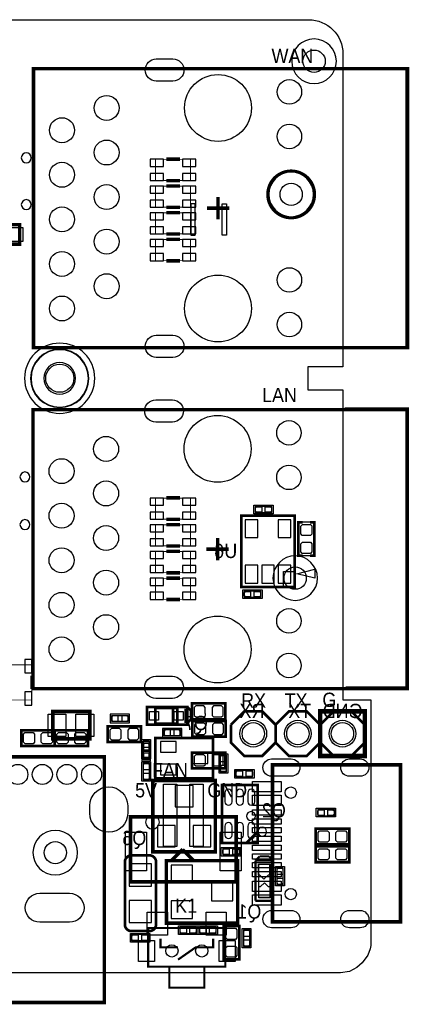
# Model space of a CAD drawing. Extents: x -6.1 to 57.8, y -3.4 to 52.8.
# Tile 11 of 11: x 35.6 to 57.8, y -3.4 to 52.8. Entities that reach past the tile are written whole.
import ezdxf

# ---------------------------------------------------------------- set-up
doc = ezdxf.new("R2010")
doc.units = 0
for name, color, linetype in [('BG_OUTLINE', 254, 'CONTINUOUS'), ('PG_ASSEMBLY_BOTTOM', 12, 'CONTINUOUS'), ('PG_ASSEMBLY_TOP', 120, 'CONTINUOUS'), ('PG_SILKSCREEN_BOTTOM', 12, 'CONTINUOUS'), ('PG_SILKSCREEN_TOP', 9, 'CONTINUOUS'), ('PIN_BOTTOM', 1, 'CONTINUOUS'), ('PIN_TOP', 110, 'CONTINUOUS'), ('VKO_ALL', 23, 'CONTINUOUS'), ('VKO_BOTTOM', 23, 'CONTINUOUS'), ('VKO_TOP', 23, 'CONTINUOUS')]:
    doc.layers.add(name, color=color, linetype=linetype)

msp = doc.modelspace()

# ---------------------------------------------------------------- linework, layer by layer
at = {"layer": 'BG_OUTLINE'}
msp.add_lwpolyline([(-1.778, 52.7558), (52.0446, 52.7558, -0.414183), (54.000197, 50.8), (54.000197, 47.726803), (53.999994, 47.7266), (53.999994, 32.969987), (51.999998, 32.969987), (51.999998, 31.66999), (53.999994, 31.66999), (53.999994, 13.999997), (55.59999, 13.999997), (55.59999, 1.999996, -0.015343), (55.596231, 1.877339), (55.595774, 0.92964), (55.595774, 0.4572), (55.595774, 0.147574), (55.6006, 0), (55.5498, -0.2032), (55.4228, -0.5588), (55.0926, -0.9906), (54.7878, -1.27), (54.3814, -1.4986), (53.8734, -1.5748), (53.6448, -1.5748), (53.4924, -1.5748), (-1.8034, -1.5748, -0.414214)], format="xyb", dxfattribs=at)
at = {"layer": 'PG_ASSEMBLY_BOTTOM'}
for points, const_width in [([(45.322998, 43.596001), (43.323002, 43.596001), (43.323002, 44.795999), (45.322998, 44.795999), (45.322998, 43.596001)], 0.050013), ([(45.322998, 42.072001), (43.323002, 42.072001), (43.323002, 43.271999), (45.322998, 43.271999), (45.322998, 42.072001)], 0.050013), ([(45.322998, 40.548001), (43.323002, 40.548001), (43.323002, 41.747999), (45.322998, 41.747999), (45.322998, 40.548001)], 0.050013), ([(45.322998, 39.024001), (43.323002, 39.024001), (43.323002, 40.223999), (45.322998, 40.223999), (45.322998, 39.024001)], 0.050013), ([(45.322998, 24.292001), (43.323002, 24.292001), (43.323002, 25.491999), (45.322998, 25.491999), (45.322998, 24.292001)], 0.050013), ([(48.2092, 20.4216), (48.2092, 24.4856), (51.2572, 24.4856), (51.2572, 20.4216), (48.2092, 20.4216)], 0.1524), ([(45.322998, 22.768001), (43.323002, 22.768001), (43.323002, 23.967999), (45.322998, 23.967999), (45.322998, 22.768001)], 0.050013), ([(45.322998, 21.244001), (43.323002, 21.244001), (43.323002, 22.443999), (45.322998, 22.443999), (45.322998, 21.244001)], 0.050013), ([(45.322998, 19.720001), (43.323002, 19.720001), (43.323002, 20.919999), (45.322998, 20.919999), (45.322998, 19.720001)], 0.050013), ([(36.286999, 15.985998), (36.286999, 13.986002), (35.087001, 13.986002), (35.087001, 15.985998), (36.286999, 15.985998)], 0.050013), ([(49.149, 9.144), (47.117, 9.144), (47.117, 5.842), (49.149, 5.842), (49.149, 9.144)], 0.0762), ([(49.149, 6.477), (48.514, 5.842)], 0.1524), ([(41.5798, 1.1938), (41.5798, 4.7498)], 0.1524), ([(43.3578, 4.7498), (43.3578, 1.1938)], 0.1524)]:
    msp.add_lwpolyline(points, dxfattribs=dict(at, const_width=const_width))
msp.add_lwpolyline([(38.770001, 32.320001, 1), (36.970005, 32.320001, 1), (38.770001, 32.320001)], format="xyb", dxfattribs=at)
for points in [[(49.889207, 25.02121), (48.999191, 25.02121), (48.999191, 24.66119), (49.949202, 24.66119), (49.949202, 25.02121), (49.879199, 25.02121)], [(52.367688, 24.114811), (51.467512, 24.114811), (51.467512, 22.214789), (52.367688, 22.214789), (52.367688, 24.114811)], [(48.434193, 19.83519), (49.324209, 19.83519), (49.324209, 20.19521), (48.374198, 20.19521), (48.374198, 19.83519), (48.444201, 19.83519)], [(35.6775, 12.261088), (35.6775, 11.360912), (37.577522, 11.360912), (37.577522, 12.261088), (35.6775, 12.261088)], [(39.482522, 11.360912), (39.482522, 12.261088), (37.5825, 12.261088), (37.5825, 11.360912), (39.482522, 11.360912)], [(43.307, 11.811), (46.609, 11.811), (46.609, 9.525), (43.307, 9.525), (43.307, 11.811)], [(42.619016, 11.586007), (42.619016, 10.695991), (42.979035, 10.695991), (42.979035, 11.646002), (42.619016, 11.646002), (42.619016, 11.575999)], [(47.37321, 9.953193), (47.37321, 10.843209), (47.01319, 10.843209), (47.01319, 9.893198), (47.37321, 9.893198), (47.37321, 9.963201)], [(42.619016, 10.316007), (42.619016, 9.425991), (42.979035, 9.425991), (42.979035, 10.376002), (42.619016, 10.376002), (42.619016, 10.305999)], [(48.797007, 9.959035), (47.906991, 9.959035), (47.906991, 9.599016), (48.857002, 9.599016), (48.857002, 9.959035), (48.786999, 9.959035)], [(43.18, 9.398), (43.18, 5.334), (46.736, 5.334), (46.736, 9.398), (43.18, 9.398)], [(47.117, 9.144), (47.117, 5.842), (49.149, 5.842), (49.149, 9.144), (47.117, 9.144)], [(52.625193, 7.38919), (53.515209, 7.38919), (53.515209, 7.74921), (52.565198, 7.74921), (52.565198, 7.38919), (52.635201, 7.38919)], [(54.358591, 5.757672), (54.358591, 6.657848), (52.458569, 6.657848), (52.458569, 5.757672), (54.358591, 5.757672)], [(54.358591, 4.741672), (54.358591, 5.641848), (52.458569, 5.641848), (52.458569, 4.741672), (54.358591, 4.741672)], [(47.214993, 5.15399), (48.105009, 5.15399), (48.105009, 5.51401), (47.154998, 5.51401), (47.154998, 5.15399), (47.225001, 5.15399)], [(48.006, 4.826), (43.942, 4.826), (43.942, 1.27), (48.006, 1.27), (48.006, 4.826)], [(50.23899, 4.347007), (50.23899, 3.456991), (50.59901, 3.456991), (50.59901, 4.407002), (50.23899, 4.407002), (50.23899, 4.336999)], [(42.853407, 0.61181), (41.963391, 0.61181), (41.963391, 0.25179), (42.913402, 0.25179), (42.913402, 0.61181), (42.843399, 0.61181)], [(45.596607, 1.04361), (44.706591, 1.04361), (44.706591, 0.68359), (45.656602, 0.68359), (45.656602, 1.04361), (45.586599, 1.04361)], [(46.704199, 1.033602), (45.834198, 1.033602), (45.834198, 0.693598), (46.774202, 0.693598), (46.774202, 1.033602), (46.684209, 1.033602)], [(47.200312, -0.797611), (48.100488, -0.797611), (48.100488, 1.102411), (47.200312, 1.102411), (47.200312, -0.797611)], [(48.69401, -0.003607), (48.69401, 0.886409), (48.33399, 0.886409), (48.33399, -0.063602), (48.69401, -0.063602), (48.69401, 0.006401)]]:
    msp.add_lwpolyline(points, dxfattribs=at)
for points in [[(51.2572, 20.4216), (50.6222, 20.4216), (50.6222, 21.3106), (51.2572, 21.3106)], [(49.8475, 4.6355), (49.8475, 2.7305), (49.2125, 2.7305), (49.2125, 4.6355)]]:
    msp.add_lwpolyline(points, close=True, dxfattribs=at)
at = {"layer": 'PG_ASSEMBLY_BOTTOM', "const_width": 0.1524}
for points in [[(43.3578, 4.7498, 0.414214), (42.9768, 5.1308), (41.9608, 5.1308, 0.414214), (41.5798, 4.7498)], [(41.5798, 1.1938, 0.414214), (41.9608, 0.8128), (42.9768, 0.8128, 0.414214), (43.3578, 1.1938)]]:
    msp.add_lwpolyline(points, format="xyb", dxfattribs=at)
at = {"layer": 'PG_ASSEMBLY_TOP'}
for points, const_width in [([(57.658, 34.0598), (57.658, 49.959793), (36.357992, 49.959793), (36.357992, 34.0598), (57.658, 34.0598)], 0.1), ([(33.751012, 41.072994), (35.590988, 41.072994), (35.590988, 39.962988), (33.751012, 39.962988), (33.751012, 41.072994)], 0.2), ([(57.6326, 14.6288), (57.6326, 30.528793), (36.332592, 30.528793), (36.332592, 14.6288), (57.6326, 14.6288)], 0.1), ([(43.307, 13.5255), (44.577, 13.5255), (44.577, 12.6365), (43.307, 12.6365), (43.307, 13.5255)], 0.1524), ([(44.323, 13.5255), (44.323, 12.6365)], 0.1524), ([(37.475389, 13.328599), (39.580388, 13.328599), (39.580388, 11.767591), (37.475389, 11.767591), (37.475389, 13.328599)], 0.2), ([(34.679331, 10.741533), (40.379091, 10.741533), (40.379091, -3.258947), (34.679331, -3.258947), (34.679331, 10.741533)], 0.09906), ([(57.279565, 1.344066), (57.279565, 10.284054), (49.979555, 10.284054), (49.979555, 1.344066), (57.279565, 1.344066)], 0.1), ([(47.907194, 7.336409), (41.907206, 7.336409), (41.907206, 3.636391), (47.907194, 3.636391), (47.907194, 7.336409)], 0.1)]:
    msp.add_lwpolyline(points, dxfattribs=dict(at, const_width=const_width))
msp.add_lwpolyline([(39.869999, 32.320001, 1), (35.870007, 32.320001, 1), (39.869999, 32.320001)], format="xyb", dxfattribs=at)
for points in [[(45.405015, 12.884912), (45.405015, 13.785088), (47.305036, 13.785088), (47.305036, 12.884912), (45.405015, 12.884912)], [(41.700399, 12.758598), (40.830398, 12.758598), (40.830398, 13.098602), (41.770402, 13.098602), (41.770402, 12.758598), (41.680409, 12.758598)], [(42.504411, 12.489688), (42.504411, 11.589512), (40.604389, 11.589512), (40.604389, 12.489688), (42.504411, 12.489688)], [(45.430389, 11.894312), (45.430389, 12.794488), (47.330411, 12.794488), (47.330411, 11.894312), (45.430389, 11.894312)], [(43.862193, 12.295784), (44.752209, 12.295784), (44.752209, 11.935765), (43.802198, 11.935765), (43.802198, 12.295784), (43.872201, 12.295784)], [(42.97901, 11.459007), (42.97901, 10.568991), (42.61899, 10.568991), (42.61899, 11.519002), (42.97901, 11.519002), (42.97901, 11.448999)], [(47.305011, 10.991088), (47.305011, 10.090912), (45.404989, 10.090912), (45.404989, 10.991088), (47.305011, 10.991088)], [(46.109992, -2.415007), (44.109996, -2.415007), (44.109996, -1.215009), (42.909998, -1.215009), (42.909998, 0.985012), (47.309989, 0.985012), (47.309989, -1.215009), (46.109992, -1.215009), (46.109992, -2.415007)]]:
    msp.add_lwpolyline(points, dxfattribs=at)
at = {"layer": 'PG_SILKSCREEN_BOTTOM'}
for points, const_width in [([(44.712992, 44.806006), (43.942991, 44.806006)], 0.2), ([(44.712992, 43.585994), (43.942991, 43.585994)], 0.2), ([(44.712992, 43.282006), (43.942991, 43.282006)], 0.2), ([(44.712992, 42.061994), (43.942991, 42.061994)], 0.2), ([(44.712992, 41.758006), (43.942991, 41.758006)], 0.2), ([(44.712992, 40.537994), (43.942991, 40.537994)], 0.2), ([(44.712992, 40.234006), (43.942991, 40.234006)], 0.2), ([(44.712992, 39.013994), (43.942991, 39.013994)], 0.2), ([(44.712992, 25.502006), (43.942991, 25.502006)], 0.2), ([(44.712992, 24.281994), (43.942991, 24.281994)], 0.2), ([(51.2572, 24.4856), (51.2572, 20.4216), (48.2092, 20.4216), (48.2092, 24.4856), (51.2572, 24.4856)], 0.1524), ([(51.717702, 22.214789), (51.467512, 22.214789), (51.467512, 24.114811), (51.717702, 24.114811)], 0.1524), ([(52.117498, 22.214789), (52.367688, 22.214789), (52.367688, 24.114811), (52.117498, 24.114811)], 0.1524), ([(44.712992, 23.978006), (43.942991, 23.978006)], 0.2), ([(44.712992, 22.757994), (43.942991, 22.757994)], 0.2), ([(44.712992, 22.454006), (43.942991, 22.454006)], 0.2), ([(44.712992, 21.233994), (43.942991, 21.233994)], 0.2), ([(44.712992, 20.930006), (43.942991, 20.930006)], 0.2), ([(44.712992, 19.709994), (43.942991, 19.709994)], 0.2), ([(36.297006, 15.375992), (36.297006, 14.605991)], 0.2), ([(37.577522, 11.611102), (37.577522, 11.360912), (35.6775, 11.360912), (35.677551, 12.02944)], 0.1524), ([(37.577471, 11.58494), (37.577522, 12.261088), (35.6775, 12.261088), (35.6775, 12.010898)], 0.1524), ([(37.582551, 12.03706), (37.5825, 11.360912), (39.482522, 11.360912), (39.482522, 11.611102)], 0.1524), ([(37.5825, 12.010898), (37.5825, 12.261088), (39.482522, 12.261088), (39.482471, 11.59256)], 0.1524), ([(46.609, 9.525), (43.307, 9.525), (43.307, 11.811), (46.609, 11.811), (46.609, 9.525)], 0.1524), ([(46.736, 9.398), (46.736, 5.334), (43.18, 5.334), (43.18, 9.398), (46.736, 9.398)], 0.2032), ([(49.149, 9.144), (47.117, 9.144), (47.117, 5.842), (49.149, 5.842), (49.149, 9.144)], 0.1524), ([(52.458569, 6.407658), (52.458569, 6.657848), (54.358591, 6.657848), (54.35854, 5.98932)], 0.1524), ([(52.45862, 6.43382), (52.458569, 5.757672), (54.358591, 5.757672), (54.358591, 6.007862)], 0.1524), ([(52.458569, 5.391658), (52.458569, 5.641848), (54.358591, 5.641848), (54.35854, 4.97332)], 0.1524), ([(49.259998, 5.072888), (49.019968, 4.833112)], 0.127), ([(49.790096, 5.072888), (49.259998, 5.072888)], 0.127), ([(50.030126, 4.833112), (49.790096, 5.072888)], 0.127), ([(52.45862, 5.41782), (52.458569, 4.741672), (54.358591, 4.741672), (54.358591, 4.991862)], 0.1524), ([(41.5798, 1.1938), (41.5798, 4.7498)], 0.1524), ([(43.3578, 4.7498), (43.3578, 1.1938)], 0.1524), ([(48.006, 1.27), (43.942, 1.27), (43.942, 4.826), (48.006, 4.826), (48.006, 1.27)], 0.2032), ([(49.022, 2.54), (49.022, 4.826)], 0.127), ([(49.022, 4.826), (50.038, 4.826)], 0.127), ([(50.038, 4.826), (50.038, 2.54)], 0.127), ([(50.038, 2.54), (49.022, 2.54)], 0.127), ([(47.87646, 1.10236), (47.200312, 1.102411), (47.200312, -0.797611), (47.450502, -0.797611)], 0.1524), ([(47.850298, 1.102411), (48.100488, 1.102411), (48.100488, -0.797611), (47.43196, -0.79756)], 0.1524)]:
    msp.add_lwpolyline(points, dxfattribs=dict(at, const_width=const_width))
for points in [[(39.530198, 32.3088, 1), (36.212602, 32.3088, 1)], [(49.022, 7.366, 1), (48.514, 7.366, 1)], [(49.657, 6.477, 1), (49.149, 6.477, 1)]]:
    msp.add_lwpolyline(points, format="xyb", close=True, dxfattribs=at)
for points in [[(50.029212, 25.091212), (50.029212, 24.591188), (48.929188, 24.591188), (48.929188, 25.091212), (50.029212, 25.091212)], [(48.294188, 19.765188), (48.294188, 20.265212), (49.394212, 20.265212), (49.394212, 19.765188), (48.294188, 19.765188)], [(42.549013, 11.726012), (43.049038, 11.726012), (43.049038, 10.625988), (42.549013, 10.625988), (42.549013, 11.726012)], [(47.443212, 9.813188), (46.943188, 9.813188), (46.943188, 10.913212), (47.443212, 10.913212), (47.443212, 9.813188)], [(42.549013, 10.456012), (43.049038, 10.456012), (43.049038, 9.355988), (42.549013, 9.355988), (42.549013, 10.456012)], [(48.937012, 10.029038), (48.937012, 9.529013), (47.836988, 9.529013), (47.836988, 10.029038), (48.937012, 10.029038)], [(52.485188, 7.319188), (52.485188, 7.819212), (53.585212, 7.819212), (53.585212, 7.319188), (52.485188, 7.319188)], [(47.074988, 5.083988), (47.074988, 5.584012), (48.175012, 5.584012), (48.175012, 5.083988), (47.074988, 5.083988)], [(50.168988, 4.487012), (50.669012, 4.487012), (50.669012, 3.386988), (50.168988, 3.386988), (50.168988, 4.487012)], [(42.993412, 0.681812), (42.993412, 0.181788), (41.893388, 0.181788), (41.893388, 0.681812), (42.993412, 0.681812)], [(45.736612, 1.113612), (45.736612, 0.613588), (44.636588, 0.613588), (44.636588, 1.113612), (45.736612, 1.113612)], [(46.854212, 1.113612), (46.854212, 0.613588), (45.754188, 0.613588), (45.754188, 1.113612), (46.854212, 1.113612)], [(48.764012, -0.143612), (48.263988, -0.143612), (48.263988, 0.956412), (48.764012, 0.956412), (48.764012, -0.143612)]]:
    msp.add_lwpolyline(points, dxfattribs=at)
msp.add_lwpolyline([(51.3842, 21.1836), (52.4002, 21.4376), (52.4002, 20.9296)], close=True, dxfattribs=at)
at = {"layer": 'PG_SILKSCREEN_BOTTOM', "const_width": 0.1524}
for points in [[(43.3578, 4.7498, 0.414214), (42.9768, 5.1308), (41.9608, 5.1308, 0.414214), (41.5798, 4.7498)], [(41.5798, 1.1938, 0.414214), (41.9608, 0.8128), (42.9768, 0.8128, 0.414214), (43.3578, 1.1938)]]:
    msp.add_lwpolyline(points, format="xyb", dxfattribs=at)
at = {"layer": 'PG_SILKSCREEN_TOP'}
for points, const_width in [([(36.3728, 34.0598), (36.3728, 49.9602), (57.6834, 49.9602), (57.6834, 34.0598), (36.3728, 34.0598)], 0.2), ([(54.0258, 49.9618), (57.658, 49.9618), (57.658, 34.0614), (54.0766, 34.0614)], 0.2032), ([(46.8884, 41.3766), (46.8884, 42.6466)], 0.2), ([(46.2534, 42.0116), (47.5234, 42.0116)], 0.2), ([(36.3474, 14.6288), (36.3474, 30.5292), (57.658, 30.5292), (57.658, 14.6288), (36.3474, 14.6288)], 0.2), ([(54.102, 30.5562), (57.658, 30.5562), (57.658, 14.6558), (54.1528, 14.6558)], 0.2032), ([(46.863, 21.9456), (46.863, 23.2156)], 0.2), ([(46.228, 22.5806), (47.498, 22.5806)], 0.2), ([(43.142002, 12.581001), (45.141998, 12.581001), (45.141998, 13.580999), (42.842002, 13.580999), (42.842002, 12.581001), (43.142002, 12.581001)], 0.1524), ([(45.041998, 13.480999), (45.041998, 12.681001)], 0.1524), ([(45.141998, 12.581001), (45.141998, 12.681001), (45.341997, 12.881), (45.341997, 13.380999), (45.141998, 13.580999)], 0.1524), ([(47.305036, 13.534898), (47.305036, 13.785088), (45.405015, 13.785088), (45.405065, 13.11656)], 0.1524), ([(47.304985, 13.56106), (47.305036, 12.884912), (45.405015, 12.884912), (45.405015, 13.135102)], 0.1524), ([(37.523395, 13.325602), (39.523391, 13.325602)], 0.2), ([(47.625, 12.573), (48.387, 13.335), (49.403, 13.335), (50.165, 12.573)], 0.1524), ([(50.165, 12.573), (50.927, 13.335), (51.943, 13.335), (52.705, 12.573)], 0.1524), ([(55.245, 10.795), (52.705, 10.795), (52.705, 13.335), (55.245, 13.335), (55.245, 10.795)], 0.254), ([(52.705, 12.573), (53.467, 13.335), (54.483, 13.335), (55.245, 12.573)], 0.1524), ([(40.60444, 11.81354), (40.604389, 12.489688), (42.504411, 12.489688), (42.504411, 12.239498)], 0.1524), ([(47.330411, 12.544298), (47.330411, 12.794488), (45.430389, 12.794488), (45.43044, 12.12596)], 0.1524), ([(47.33036, 12.57046), (47.330411, 11.894312), (45.430389, 11.894312), (45.430389, 12.144502)], 0.1524), ([(47.625, 12.573), (47.625, 11.557), (48.387, 10.795), (49.403, 10.795), (50.165, 11.557), (50.165, 12.573)], 0.1524), ([(50.165, 12.573), (50.165, 11.557), (50.927, 10.795), (51.943, 10.795), (52.705, 11.557), (52.705, 12.573)], 0.1524), ([(52.705, 12.573), (52.705, 11.557), (53.467, 10.795), (54.483, 10.795), (55.245, 11.557), (55.245, 12.573)], 0.1524), ([(37.531396, 11.768607), (39.531392, 11.768607)], 0.2), ([(40.604389, 11.839702), (40.604389, 11.589512), (42.504411, 11.589512), (42.50436, 12.25804)], 0.1524), ([(34.709811, 10.741533), (40.409571, 10.741533), (40.409571, -3.258947), (34.709811, -3.258947), (34.709811, 10.741533)], 0.20066), ([(45.40504, 10.31494), (45.404989, 10.991088), (47.305011, 10.991088), (47.305011, 10.740898)], 0.1524), ([(45.404989, 10.341102), (45.404989, 10.090912), (47.305011, 10.090912), (47.30496, 10.75944)], 0.1524), ([(57.27766, 1.34366), (57.27766, 10.28446), (49.98786, 10.28446), (49.98786, 1.34366), (57.27766, 1.34366)], 0.2), ([(47.907194, 3.616401), (41.897198, 3.616401), (41.897198, 7.326401), (47.917202, 7.326401), (47.917202, 3.626409), (47.907194, 3.616401)], 0.2), ([(44.877203, 5.476392), (44.257189, 4.856404)], 0.2), ([(44.867195, 5.46641), (45.487209, 4.846396)], 0.2), ([(44.109996, -1.215009), (42.909998, -1.215009), (42.909998, 0.985012), (47.309989, 0.985012), (47.309989, -1.215009), (46.109992, -1.215009)], 0.11999), ([(43.609997, 0.384988), (43.609997, -0.115011), (44.609995, -0.115011)], 0.11999), ([(46.609991, 0.384988), (46.609991, -0.115011), (45.609993, -0.115011), (44.609995, -0.81501)], 0.11999), ([(46.109992, -2.415007), (44.109996, -2.415007), (44.109996, -1.215009), (46.109992, -1.215009), (46.109992, -2.415007)], 0.11999)]:
    msp.add_lwpolyline(points, dxfattribs=dict(at, const_width=const_width))
for points in [[(36.250372, 44.8818, 1), (35.682428, 44.8818, 1)], [(36.250372, 42.2148, 1), (35.682428, 42.2148, 1)], [(39.508278, 32.3088, 1), (36.234522, 32.3088, 1)], [(36.174172, 26.6954, 1), (35.606228, 26.6954, 1)], [(36.174172, 23.9776, 1), (35.606228, 23.9776, 1)], [(43.547106, 7.029425, 1), (42.763027, 7.029413, 1)]]:
    msp.add_lwpolyline(points, format="xyb", close=True, dxfattribs=at)
at = {"layer": 'PG_SILKSCREEN_TOP', "const_width": 0.1524}
msp.add_lwpolyline([(52.4002, 42.799, 1), (49.7078, 42.799, 1), (52.4002, 42.799)], format="xyb", dxfattribs=at)
at = {"layer": 'PG_SILKSCREEN_TOP'}
for points in [[(41.850412, 12.678588), (41.850412, 13.178612), (40.750388, 13.178612), (40.750388, 12.678588), (41.850412, 12.678588)], [(43.722188, 12.365787), (43.722188, 11.865762), (44.822212, 11.865762), (44.822212, 12.365787), (43.722188, 12.365787)], [(43.049012, 11.599012), (42.548988, 11.599012), (42.548988, 10.498988), (43.049012, 10.498988), (43.049012, 11.599012)]]:
    msp.add_lwpolyline(points, dxfattribs=at)
at = {"layer": 'PIN_BOTTOM'}
for points in [[(43.3705, 50.5206), (44.3103, 50.5206, -1), (44.3103, 49.2506), (43.3705, 49.2506, -1)], [(43.3705, 34.7726), (44.3103, 34.7726, -1), (44.3103, 33.5026), (43.3705, 33.5026, -1)], [(43.3451, 31.0896), (44.2849, 31.0896, -1), (44.2849, 29.8196), (43.3451, 29.8196, -1)], [(43.3451, 15.3416), (44.2849, 15.3416, -1), (44.2849, 14.0716), (43.3451, 14.0716, -1)], [(49.940769, 10.629367), (51.058369, 10.629367, -1), (51.058369, 9.638767), (49.940769, 9.638767, -1)], [(54.374771, 10.629367), (54.984371, 10.629367, -1), (54.984371, 9.638767), (54.374771, 9.638767, -1)], [(41.740531, 7.957693), (41.740531, 7.525893, -1), (39.581531, 7.525893), (39.581531, 7.957693, -1)], [(47.27956, 8.69696), (47.27956, 8.18896, 1), (47.68596, 8.18896), (47.68596, 8.69696, 1)], [(47.9298, 8.69696), (47.9298, 8.18896, 1), (48.3362, 8.18896), (48.3362, 8.69696, 1)], [(48.58004, 8.69696), (48.58004, 8.18896, 1), (48.98644, 8.18896), (48.98644, 8.69696, 1)], [(47.27956, 6.79704), (47.27956, 6.28904, 1), (47.68596, 6.28904), (47.68596, 6.79704, 1)], [(47.9298, 6.79704), (47.9298, 6.28904, 1), (48.3362, 6.28904), (48.3362, 6.79704, 1)], [(48.58004, 6.79704), (48.58004, 6.28904, 1), (48.98644, 6.28904), (48.98644, 6.79704, 1)], [(36.729111, 2.966593), (38.430911, 2.966593, -1), (38.430911, 1.315593), (36.729111, 1.315593, -1)], [(49.940769, 1.989353), (51.058369, 1.989353, -1), (51.058369, 0.998753), (49.940769, 0.998753, -1)], [(54.374771, 1.989353), (54.984371, 1.989353, -1), (54.984371, 0.998753), (54.374771, 0.998753, -1)]]:
    msp.add_lwpolyline(points, format="xyb", close=True, dxfattribs=at)
for points in [[(43.779008, 44.392799), (43.779008, 44.799199), (43.017008, 44.799199), (43.017008, 44.392799)], [(45.628992, 44.392799), (45.628992, 44.799199), (44.866992, 44.799199), (44.866992, 44.392799)], [(43.779008, 43.592801), (43.779008, 43.999201), (43.017008, 43.999201), (43.017008, 43.592801)], [(45.628992, 43.592801), (45.628992, 43.999201), (44.866992, 43.999201), (44.866992, 43.592801)], [(43.779008, 42.868799), (43.779008, 43.275199), (43.017008, 43.275199), (43.017008, 42.868799)], [(45.628992, 42.868799), (45.628992, 43.275199), (44.866992, 43.275199), (44.866992, 42.868799)], [(43.779008, 42.068801), (43.779008, 42.475201), (43.017008, 42.475201), (43.017008, 42.068801)], [(45.628992, 42.068801), (45.628992, 42.475201), (44.866992, 42.475201), (44.866992, 42.068801)], [(43.779008, 41.344799), (43.779008, 41.751199), (43.017008, 41.751199), (43.017008, 41.344799)], [(45.628992, 41.344799), (45.628992, 41.751199), (44.866992, 41.751199), (44.866992, 41.344799)], [(43.779008, 40.544801), (43.779008, 40.951201), (43.017008, 40.951201), (43.017008, 40.544801)], [(45.628992, 40.544801), (45.628992, 40.951201), (44.866992, 40.951201), (44.866992, 40.544801)], [(43.779008, 39.820799), (43.779008, 40.227199), (43.017008, 40.227199), (43.017008, 39.820799)], [(45.628992, 39.820799), (45.628992, 40.227199), (44.866992, 40.227199), (44.866992, 39.820799)], [(43.779008, 39.020801), (43.779008, 39.427201), (43.017008, 39.427201), (43.017008, 39.020801)], [(45.628992, 39.020801), (45.628992, 39.427201), (44.866992, 39.427201), (44.866992, 39.020801)], [(43.779008, 25.088799), (43.779008, 25.495199), (43.017008, 25.495199), (43.017008, 25.088799)], [(45.628992, 25.088799), (45.628992, 25.495199), (44.866992, 25.495199), (44.866992, 25.088799)], [(43.779008, 24.288801), (43.779008, 24.695201), (43.017008, 24.695201), (43.017008, 24.288801)], [(45.628992, 24.288801), (45.628992, 24.695201), (44.866992, 24.695201), (44.866992, 24.288801)], [(49.079201, 25.001195), (49.3792, 25.001195), (49.3792, 24.681205), (49.079201, 24.681205), (49.019181, 24.7412), (49.019181, 24.9412)], [(49.879199, 24.681205), (49.5792, 24.681205), (49.5792, 25.001195), (49.879199, 25.001195), (49.939219, 24.9412), (49.939219, 24.7412)], [(49.149, 23.241), (49.149, 24.257), (48.4378, 24.257), (48.4378, 23.241)], [(51.0286, 23.241), (51.0286, 24.257), (50.3174, 24.257), (50.3174, 23.241)], [(43.779008, 23.564799), (43.779008, 23.971199), (43.017008, 23.971199), (43.017008, 23.564799)], [(45.628992, 23.564799), (45.628992, 23.971199), (44.866992, 23.971199), (44.866992, 23.564799)], [(51.7017, 23.9903), (52.0319, 23.9903), (52.146505, 23.9903), (52.2351, 23.901705), (52.2351, 23.4442), (52.1462, 23.3553), (52.032205, 23.3553), (52.0319, 23.355605), (51.689, 23.355605), (51.6001, 23.444505), (51.6001, 23.787405), (51.6001, 23.899089), (51.691311, 23.9903)], [(43.779008, 22.764801), (43.779008, 23.171201), (43.017008, 23.171201), (43.017008, 22.764801)], [(45.628992, 22.764801), (45.628992, 23.171201), (44.866992, 23.171201), (44.866992, 22.764801)], [(43.779008, 22.040799), (43.779008, 22.447199), (43.017008, 22.447199), (43.017008, 22.040799)], [(45.628992, 22.040799), (45.628992, 22.447199), (44.866992, 22.447199), (44.866992, 22.040799)], [(51.7017, 22.9743), (52.0319, 22.9743), (52.146505, 22.9743), (52.2351, 22.885705), (52.2351, 22.4282), (52.1462, 22.3393), (52.032205, 22.3393), (52.0319, 22.339605), (51.689, 22.339605), (51.6001, 22.428505), (51.6001, 22.771405), (51.6001, 22.883089), (51.691311, 22.9743)], [(43.779008, 21.240801), (43.779008, 21.647201), (43.017008, 21.647201), (43.017008, 21.240801)], [(45.628992, 21.240801), (45.628992, 21.647201), (44.866992, 21.647201), (44.866992, 21.240801)], [(49.149, 20.6502), (49.149, 21.6662), (48.4378, 21.6662), (48.4378, 20.6502)], [(50.0888, 20.6502), (50.0888, 21.6662), (49.3776, 21.6662), (49.3776, 20.6502)], [(51.0286, 20.6502), (51.0286, 21.6662), (50.3174, 21.6662), (50.3174, 20.6502)], [(43.779008, 20.516799), (43.779008, 20.923199), (43.017008, 20.923199), (43.017008, 20.516799)], [(45.628992, 20.516799), (45.628992, 20.923199), (44.866992, 20.923199), (44.866992, 20.516799)], [(43.779008, 19.716801), (43.779008, 20.123201), (43.017008, 20.123201), (43.017008, 19.716801)], [(45.628992, 19.716801), (45.628992, 20.123201), (44.866992, 20.123201), (44.866992, 19.716801)], [(48.444201, 20.175195), (48.7442, 20.175195), (48.7442, 19.855205), (48.444201, 19.855205), (48.384181, 19.9152), (48.384181, 20.1152)], [(49.244199, 19.855205), (48.9442, 19.855205), (48.9442, 20.175195), (49.244199, 20.175195), (49.304219, 20.1152), (49.304219, 19.9152)], [(36.290199, 16.291992), (35.883799, 16.291992), (35.883799, 15.529992), (36.290199, 15.529992)], [(36.290199, 14.442008), (35.883799, 14.442008), (35.883799, 13.680008), (36.290199, 13.680008)], [(35.802011, 11.5951), (35.802011, 11.9253), (35.802011, 12.039905), (35.890606, 12.1285), (36.348111, 12.1285), (36.437011, 12.0396), (36.437011, 11.925605), (36.436706, 11.9253), (36.436706, 11.5824), (36.347806, 11.4935), (36.004906, 11.4935), (35.893223, 11.4935), (35.802011, 11.584711)], [(36.818011, 11.5951), (36.818011, 11.9253), (36.818011, 12.039905), (36.906606, 12.1285), (37.364111, 12.1285), (37.453011, 12.0396), (37.453011, 11.925605), (37.452706, 11.9253), (37.452706, 11.5824), (37.363806, 11.4935), (37.020906, 11.4935), (36.909223, 11.4935), (36.818011, 11.584711)], [(38.342011, 12.0269), (38.342011, 11.6967), (38.342011, 11.582095), (38.253416, 11.4935), (37.795911, 11.4935), (37.707011, 11.5824), (37.707011, 11.696395), (37.707316, 11.6967), (37.707316, 12.0396), (37.796216, 12.1285), (38.139116, 12.1285), (38.2508, 12.1285), (38.342011, 12.037289)], [(39.358011, 12.0269), (39.358011, 11.6967), (39.358011, 11.582095), (39.269416, 11.4935), (38.811911, 11.4935), (38.723011, 11.5824), (38.723011, 11.696395), (38.723316, 11.6967), (38.723316, 12.0396), (38.812216, 12.1285), (39.155116, 12.1285), (39.2668, 12.1285), (39.358011, 12.037289)], [(42.95902, 11.575999), (42.95902, 11.276), (42.639031, 11.276), (42.639031, 11.575999), (42.699026, 11.636019), (42.899025, 11.636019)], [(43.613502, 11.013211), (44.502502, 11.013211), (44.502502, 11.622811), (43.613502, 11.622811)], [(42.639031, 10.776001), (42.639031, 11.076), (42.95902, 11.076), (42.95902, 10.776001), (42.899025, 10.715981), (42.699026, 10.715981)], [(45.413498, 10.3632), (46.302498, 10.3632), (46.302498, 10.9728), (45.413498, 10.9728)], [(47.353195, 10.763199), (47.353195, 10.4632), (47.033205, 10.4632), (47.033205, 10.763199), (47.0932, 10.823219), (47.2932, 10.823219)], [(42.95902, 10.305999), (42.95902, 10.006), (42.639031, 10.006), (42.639031, 10.305999), (42.699026, 10.366019), (42.899025, 10.366019)], [(43.613502, 9.713189), (44.502502, 9.713189), (44.502502, 10.322789), (43.613502, 10.322789)], [(47.033205, 9.963201), (47.033205, 10.2632), (47.353195, 10.2632), (47.353195, 9.963201), (47.2932, 9.903181), (47.0932, 9.903181)], [(42.639031, 9.506001), (42.639031, 9.806), (42.95902, 9.806), (42.95902, 9.506001), (42.899025, 9.445981), (42.699026, 9.445981)], [(47.987001, 9.93902), (48.287, 9.93902), (48.287, 9.619031), (47.987001, 9.619031), (47.926981, 9.679026), (47.926981, 9.879025)], [(48.786999, 9.619031), (48.487, 9.619031), (48.487, 9.93902), (48.786999, 9.93902), (48.847019, 9.879025), (48.847019, 9.679026)], [(45.466, 7.8994), (45.466, 9.1186), (44.45, 9.1186), (44.45, 7.8994)], [(52.635201, 7.729195), (52.9352, 7.729195), (52.9352, 7.409205), (52.635201, 7.409205), (52.575181, 7.4692), (52.575181, 7.6692)], [(53.435199, 7.409205), (53.1352, 7.409205), (53.1352, 7.729195), (53.435199, 7.729195), (53.495219, 7.6692), (53.495219, 7.4692)], [(44.45, 5.6134), (44.45, 6.8326), (43.434, 6.8326), (43.434, 5.6134)], [(46.482, 5.6134), (46.482, 6.8326), (45.466, 6.8326), (45.466, 5.6134)], [(53.21808, 6.42366), (53.21808, 6.09346), (53.21808, 5.978855), (53.129485, 5.89026), (52.67198, 5.89026), (52.58308, 5.97916), (52.58308, 6.093155), (52.583385, 6.09346), (52.583385, 6.43636), (52.672285, 6.52526), (53.015185, 6.52526), (53.126869, 6.52526), (53.21808, 6.434049)], [(54.23408, 6.42366), (54.23408, 6.09346), (54.23408, 5.978855), (54.145485, 5.89026), (53.68798, 5.89026), (53.59908, 5.97916), (53.59908, 6.093155), (53.599385, 6.09346), (53.599385, 6.43636), (53.688285, 6.52526), (54.031185, 6.52526), (54.142869, 6.52526), (54.23408, 6.434049)], [(47.225001, 5.493995), (47.525, 5.493995), (47.525, 5.174005), (47.225001, 5.174005), (47.164981, 5.234), (47.164981, 5.434)], [(48.024999, 5.174005), (47.725, 5.174005), (47.725, 5.493995), (48.024999, 5.493995), (48.085019, 5.434), (48.085019, 5.234)], [(53.21808, 5.40766), (53.21808, 5.07746), (53.21808, 4.962855), (53.129485, 4.87426), (52.67198, 4.87426), (52.58308, 4.96316), (52.58308, 5.077155), (52.583385, 5.07746), (52.583385, 5.42036), (52.672285, 5.50926), (53.015185, 5.50926), (53.126869, 5.50926), (53.21808, 5.418049)], [(54.23408, 5.40766), (54.23408, 5.07746), (54.23408, 4.962855), (54.145485, 4.87426), (53.68798, 4.87426), (53.59908, 4.96316), (53.59908, 5.077155), (53.599385, 5.07746), (53.599385, 5.42036), (53.688285, 5.50926), (54.031185, 5.50926), (54.142869, 5.50926), (54.23408, 5.418049)], [(41.8338, 3.3782), (43.1038, 3.3782), (43.1038, 4.6482), (41.8338, 4.6482)], [(44.2214, 3.556), (45.4406, 3.556), (45.4406, 4.572), (44.2214, 4.572)], [(49.190885, 4.633595), (49.826901, 4.633595), (49.826901, 4.000119), (49.742801, 4.000119), (49.738001, 4.000119), (49.503, 3.76522), (49.268101, 4.000119), (49.263503, 4.000119), (49.190885, 4.000119)], [(50.578995, 4.336999), (50.578995, 4.037), (50.259005, 4.037), (50.259005, 4.336999), (50.319, 4.397019), (50.519, 4.397019)], [(46.5074, 2.54), (47.7266, 2.54), (47.7266, 3.556), (46.5074, 3.556)], [(49.210087, 3.348507), (49.298987, 3.348507), (49.302695, 3.348507), (49.526292, 3.571697), (49.74971, 3.348507), (49.779199, 3.348507), (49.846509, 3.348507), (49.846509, 2.711704), (49.210087, 2.711704)], [(50.259005, 3.537001), (50.259005, 3.837), (50.578995, 3.837), (50.578995, 3.537001), (50.519, 3.476981), (50.319, 3.476981)], [(41.8338, 1.2954), (43.1038, 1.2954), (43.1038, 2.5654), (41.8338, 2.5654)], [(44.2214, 1.524), (45.4406, 1.524), (45.4406, 2.54), (44.2214, 2.54)], [(42.043401, 0.591795), (42.3434, 0.591795), (42.3434, 0.271805), (42.043401, 0.271805), (41.983381, 0.3318), (41.983381, 0.5318)], [(42.843399, 0.271805), (42.5434, 0.271805), (42.5434, 0.591795), (42.843399, 0.591795), (42.903419, 0.5318), (42.903419, 0.3318)], [(44.786601, 1.023595), (45.0866, 1.023595), (45.0866, 0.703605), (44.786601, 0.703605), (44.726581, 0.7636), (44.726581, 0.9636)], [(45.586599, 0.703605), (45.2866, 0.703605), (45.2866, 1.023595), (45.586599, 1.023595), (45.646619, 0.9636), (45.646619, 0.7636)], [(45.904201, 1.023595), (46.2042, 1.023595), (46.2042, 0.703605), (45.904201, 0.703605), (45.844181, 0.7636), (45.844181, 0.9636)], [(46.704199, 0.703605), (46.4042, 0.703605), (46.4042, 1.023595), (46.704199, 1.023595), (46.764219, 0.9636), (46.764219, 0.7636)], [(47.8663, 0.3429), (47.5361, 0.3429), (47.421495, 0.3429), (47.3329, 0.431495), (47.3329, 0.889), (47.4218, 0.9779), (47.535795, 0.9779), (47.5361, 0.977595), (47.879, 0.977595), (47.9679, 0.888695), (47.9679, 0.545795), (47.9679, 0.434111), (47.876689, 0.3429)], [(48.673995, 0.806399), (48.673995, 0.5064), (48.354005, 0.5064), (48.354005, 0.806399), (48.414, 0.866419), (48.614, 0.866419)], [(48.354005, 0.006401), (48.354005, 0.3064), (48.673995, 0.3064), (48.673995, 0.006401), (48.614, -0.053619), (48.414, -0.053619)], [(47.8663, -0.6731), (47.5361, -0.6731), (47.421495, -0.6731), (47.3329, -0.584505), (47.3329, -0.127), (47.4218, -0.0381), (47.535795, -0.0381), (47.5361, -0.038405), (47.879, -0.038405), (47.9679, -0.127305), (47.9679, -0.470205), (47.9679, -0.581889), (47.876689, -0.6731)]]:
    msp.add_lwpolyline(points, close=True, dxfattribs=at)
for centre, radius in [((52.35956, 50.38852), 0.635), ((46.8884, 47.7266), 1.905), ((50.9524, 48.641), 0.6985), ((40.5384, 47.7266), 0.7112), ((37.9984, 46.4566), 0.7112), ((50.9524, 46.101), 0.6985), ((40.5384, 45.1866), 0.7112), ((37.9984, 43.9166), 0.7112), ((40.5384, 42.6466), 0.7112), ((37.9984, 41.3766), 0.7112), ((40.5384, 40.1066), 0.7112), ((37.9984, 38.8366), 0.7112), ((40.5384, 37.5666), 0.7112), ((46.8884, 36.2966), 1.905), ((50.9524, 37.9222), 0.6985), ((37.9984, 36.2966), 0.7112), ((50.9524, 35.3822), 0.6985), ((37.870003, 32.320001), 0.799998), ((46.863, 28.2956), 1.905), ((50.927, 29.21), 0.6985), ((40.513, 28.2956), 0.7112), ((37.973, 27.0256), 0.7112), ((50.927, 26.67), 0.6985), ((40.513, 25.7556), 0.7112), ((37.973, 24.4856), 0.7112), ((40.513, 23.2156), 0.7112), ((37.973, 21.9456), 0.7112), ((40.513, 20.6756), 0.7112), ((37.973, 19.4056), 0.7112), ((50.927, 18.4912), 0.6985), ((40.513, 18.1356), 0.7112), ((46.863, 16.8656), 1.905), ((37.973, 16.8656), 0.7112), ((50.927, 15.9512), 0.6985), ((48.895, 12.065), 0.762), ((51.435, 12.065), 0.762), ((53.975, 12.065), 0.762), ((35.479431, 9.740773), 0.5715), ((36.878971, 9.740773), 0.5715), ((38.281051, 9.740773), 0.5715), ((39.680591, 9.740773), 0.5715), ((51.029667, 8.704072), 0.325006), ((51.029667, 2.924048), 0.325006), ((44.259983, -0.315011), 0.349999), ((45.960005, -0.315011), 0.349999)]:
    msp.add_circle(centre, radius, dxfattribs=at)
at = {"layer": 'PIN_TOP'}
for points in [[(43.3705, 50.5206), (44.3103, 50.5206, -1), (44.3103, 49.2506), (43.3705, 49.2506, -1)], [(43.3705, 34.7726), (44.3103, 34.7726, -1), (44.3103, 33.5026), (43.3705, 33.5026, -1)], [(43.3451, 31.0896), (44.2849, 31.0896, -1), (44.2849, 29.8196), (43.3451, 29.8196, -1)], [(43.3451, 15.3416), (44.2849, 15.3416, -1), (44.2849, 14.0716), (43.3451, 14.0716, -1)], [(49.940769, 10.629367), (51.058369, 10.629367, -1), (51.058369, 9.638767), (49.940769, 9.638767, -1)], [(54.374771, 10.629367), (54.984371, 10.629367, -1), (54.984371, 9.638767), (54.374771, 9.638767, -1)], [(41.740531, 7.957693), (41.740531, 7.525893, -1), (39.581531, 7.525893), (39.581531, 7.957693, -1)], [(36.729111, 2.966593), (38.430911, 2.966593, -1), (38.430911, 1.315593), (36.729111, 1.315593, -1)], [(49.940769, 1.989353), (51.058369, 1.989353, -1), (51.058369, 0.998753), (49.940769, 0.998753, -1)], [(54.374771, 1.989353), (54.984371, 1.989353, -1), (54.984371, 0.998753), (54.374771, 0.998753, -1)]]:
    msp.add_lwpolyline(points, format="xyb", close=True, dxfattribs=at)
for points in [[(34.8885, 40.9067), (35.7775, 40.9067), (35.7775, 40.1193), (34.8885, 40.1193)], [(45.529525, 13.5509), (45.529525, 13.2207), (45.529525, 13.106095), (45.618121, 13.0175), (46.075625, 13.0175), (46.164525, 13.1064), (46.164525, 13.220395), (46.164221, 13.2207), (46.164221, 13.5636), (46.075321, 13.6525), (45.732421, 13.6525), (45.620737, 13.6525), (45.529525, 13.561289)], [(46.545525, 13.5509), (46.545525, 13.2207), (46.545525, 13.106095), (46.634121, 13.0175), (47.091625, 13.0175), (47.180525, 13.1064), (47.180525, 13.220395), (47.180221, 13.2207), (47.180221, 13.5636), (47.091321, 13.6525), (46.748421, 13.6525), (46.636737, 13.6525), (46.545525, 13.561289)], [(37.207012, 11.9126), (37.207012, 13.1826), (38.223012, 13.1826), (38.223012, 11.9126)], [(38.789788, 11.9126), (38.789788, 13.1826), (39.805788, 13.1826), (39.805788, 11.9126)], [(40.900401, 12.768605), (41.2004, 12.768605), (41.2004, 13.088595), (40.900401, 13.088595), (40.840381, 13.0286), (40.840381, 12.8286)], [(41.700399, 13.088595), (41.4004, 13.088595), (41.4004, 12.768605), (41.700399, 12.768605), (41.760419, 12.8286), (41.760419, 13.0286)], [(42.988001, 12.827), (42.988001, 13.335), (43.496001, 13.335), (43.496001, 12.827)], [(44.387999, 12.827), (44.387999, 13.335), (44.895999, 13.335), (44.895999, 12.827)], [(41.3639, 11.8237), (41.3639, 12.1539), (41.3639, 12.268505), (41.275305, 12.3571), (40.8178, 12.3571), (40.7289, 12.2682), (40.7289, 12.154205), (40.729205, 12.1539), (40.729205, 11.811), (40.818105, 11.7221), (41.161005, 11.7221), (41.272689, 11.7221), (41.3639, 11.813311)], [(42.3799, 11.8237), (42.3799, 12.1539), (42.3799, 12.268505), (42.291305, 12.3571), (41.8338, 12.3571), (41.7449, 12.2682), (41.7449, 12.154205), (41.745205, 12.1539), (41.745205, 11.811), (41.834105, 11.7221), (42.177005, 11.7221), (42.288689, 11.7221), (42.3799, 11.813311)], [(45.5549, 12.5603), (45.5549, 12.2301), (45.5549, 12.115495), (45.643495, 12.0269), (46.101, 12.0269), (46.1899, 12.1158), (46.1899, 12.229795), (46.189595, 12.2301), (46.189595, 12.573), (46.100695, 12.6619), (45.757795, 12.6619), (45.646111, 12.6619), (45.5549, 12.570689)], [(46.5709, 12.5603), (46.5709, 12.2301), (46.5709, 12.115495), (46.659495, 12.0269), (47.117, 12.0269), (47.2059, 12.1158), (47.2059, 12.229795), (47.205595, 12.2301), (47.205595, 12.573), (47.116695, 12.6619), (46.773795, 12.6619), (46.662111, 12.6619), (46.5709, 12.570689)], [(43.872201, 11.95578), (44.1722, 11.95578), (44.1722, 12.275769), (43.872201, 12.275769), (43.812181, 12.215774), (43.812181, 12.015775)], [(44.672199, 12.275769), (44.3722, 12.275769), (44.3722, 11.95578), (44.672199, 11.95578), (44.732219, 12.015775), (44.732219, 12.215774)], [(42.639005, 11.448999), (42.639005, 11.149), (42.958995, 11.149), (42.958995, 11.448999), (42.899, 11.509019), (42.699, 11.509019)], [(42.958995, 10.649001), (42.958995, 10.949), (42.639005, 10.949), (42.639005, 10.649001), (42.699, 10.588981), (42.899, 10.588981)], [(46.1645, 10.3251), (46.1645, 10.6553), (46.1645, 10.769905), (46.075905, 10.8585), (45.6184, 10.8585), (45.5295, 10.7696), (45.5295, 10.655605), (45.529805, 10.6553), (45.529805, 10.3124), (45.618705, 10.2235), (45.961605, 10.2235), (46.073289, 10.2235), (46.1645, 10.314711)], [(47.1805, 10.3251), (47.1805, 10.6553), (47.1805, 10.769905), (47.091905, 10.8585), (46.6344, 10.8585), (46.5455, 10.7696), (46.5455, 10.655605), (46.545805, 10.6553), (46.545805, 10.3124), (46.634705, 10.2235), (46.977605, 10.2235), (47.089289, 10.2235), (47.1805, 10.314711)], [(44.538189, 9.184411), (44.538189, 5.628411), (43.776189, 5.628411), (43.776189, 9.184411)], [(46.038211, 9.184411), (46.038211, 5.628411), (45.276211, 5.628411), (45.276211, 9.184411)], [(50.480265, 8.746973), (48.854665, 8.746973), (48.854665, 9.331173), (50.480265, 9.331173)], [(50.480265, 7.971968), (48.854665, 7.971968), (48.854665, 8.556168), (50.480265, 8.556168)], [(50.480265, 7.411771), (48.854665, 7.411771), (48.854665, 7.716571), (50.480265, 7.716571)], [(50.480265, 6.911569), (48.854665, 6.911569), (48.854665, 7.216369), (50.480265, 7.216369)], [(42.806658, 6.44619), (42.806658, 4.246601), (41.607753, 4.246601), (41.607753, 6.44619)], [(48.206647, 6.44619), (48.206647, 4.246601), (47.007742, 4.246601), (47.007742, 6.44619)], [(50.480265, 6.411747), (48.854665, 6.411747), (48.854665, 6.716547), (50.480265, 6.716547)], [(50.480265, 5.911571), (48.854665, 5.911571), (48.854665, 6.216371), (50.480265, 6.216371)], [(50.480265, 5.411749), (48.854665, 5.411749), (48.854665, 5.716549), (50.480265, 5.716549)], [(50.480265, 4.911573), (48.854665, 4.911573), (48.854665, 5.216373), (50.480265, 5.216373)], [(50.480265, 4.411751), (48.854665, 4.411751), (48.854665, 4.716551), (50.480265, 4.716551)], [(50.480265, 3.911549), (48.854665, 3.911549), (48.854665, 4.216349), (50.480265, 4.216349)], [(50.480265, 3.071952), (48.854665, 3.071952), (48.854665, 3.656152), (50.480265, 3.656152)], [(50.480265, 2.296947), (48.854665, 2.296947), (48.854665, 2.881147), (50.480265, 2.881147)], [(44.009996, 1.884998), (44.009996, 0.585), (42.859985, 0.585), (42.859985, 1.884998)], [(47.360002, 1.884998), (47.360002, 0.585), (46.209991, 0.585), (46.209991, 1.884998)], [(43.259997, 0.284988), (43.259997, -0.91501), (42.359999, -0.91501), (42.359999, 0.284988)], [(47.859988, 0.284988), (47.859988, -0.91501), (46.95999, -0.91501), (46.95999, 0.284988)]]:
    msp.add_lwpolyline(points, close=True, dxfattribs=at)
for centre, radius in [((46.8884, 47.7266), 1.905), ((50.9524, 48.641), 0.6985), ((40.5384, 47.7266), 0.7112), ((37.9984, 46.4566), 0.7112), ((50.9524, 46.101), 0.6985), ((40.5384, 45.1866), 0.7112), ((37.9984, 43.9166), 0.7112), ((40.5384, 42.6466), 0.7112), ((51.054, 42.799), 0.635), ((37.9984, 41.3766), 0.7112), ((40.5384, 40.1066), 0.7112), ((37.9984, 38.8366), 0.7112), ((40.5384, 37.5666), 0.7112), ((46.8884, 36.2966), 1.905), ((50.9524, 37.9222), 0.6985), ((37.9984, 36.2966), 0.7112), ((50.9524, 35.3822), 0.6985), ((37.870003, 32.320001), 0.799998), ((46.863, 28.2956), 1.905), ((50.927, 29.21), 0.6985), ((40.513, 28.2956), 0.7112), ((37.973, 27.0256), 0.7112), ((50.927, 26.67), 0.6985), ((40.513, 25.7556), 0.7112), ((37.973, 24.4856), 0.7112), ((40.513, 23.2156), 0.7112), ((37.973, 21.9456), 0.7112), ((40.513, 20.6756), 0.7112), ((51.2826, 20.9296), 0.635), ((37.973, 19.4056), 0.7112), ((50.927, 18.4912), 0.6985), ((40.513, 18.1356), 0.7112), ((46.863, 16.8656), 1.905), ((37.973, 16.8656), 0.7112), ((50.927, 15.9512), 0.6985), ((48.895, 12.065), 0.635), ((51.435, 12.065), 0.635), ((53.975, 12.065), 0.635), ((35.479431, 9.740773), 0.5715), ((36.878971, 9.740773), 0.5715), ((38.281051, 9.740773), 0.5715), ((39.680591, 9.740773), 0.5715), ((51.029667, 8.704072), 0.325006), ((37.6174, 5.2832), 0.635), ((51.029667, 2.924048), 0.325006), ((44.259983, -0.315011), 0.349999), ((45.960005, -0.315011), 0.349999)]:
    msp.add_circle(centre, radius, dxfattribs=at)
at = {"layer": 'VKO_ALL'}
for points in [[(45.339, 42.260012), (45.339, 40.482012), (45.593, 40.482012), (45.593, 42.260012)], [(47.371, 42.260012), (47.371, 40.482012), (47.117, 40.482012), (47.117, 42.260012)]]:
    msp.add_lwpolyline(points, close=True, dxfattribs=at)
at = {"layer": 'VKO_BOTTOM'}
msp.add_lwpolyline([(53.62956, 50.388545, 1), (51.089509, 50.388545, 1)], format="xyb", close=True, dxfattribs=at)
at = {"layer": 'VKO_TOP'}
for points in [[(52.324, 42.799, 1), (49.784, 42.799, 1)], [(52.5526, 20.9296, 1), (50.0126, 20.9296, 1)], [(38.8874, 5.2832, 1), (36.3474, 5.2832, 1)]]:
    msp.add_lwpolyline(points, format="xyb", close=True, dxfattribs=at)

# ---------------------------------------------------------------- texts
at = {"layer": 'PG_SILKSCREEN_BOTTOM', "text_generation_flag": 2, "width": 0.9375}
for s, p in [('U6', (47.9806, 22.0726)), ('RX', (49.53, 12.954)), ('TX', (52.197, 12.954)), ('GND', (55.118, 12.954)), ('Q7', (46.3042, 12.2682)), ('Q2', (50.7492, 7.2898)), ('Q6', (42.799, 5.715)), ('Q1', (49.3522, 1.524))]:
    msp.add_text(s, height=0.8128, dxfattribs=at).set_placement(p)
at = {"layer": 'PG_SILKSCREEN_TOP', "width": 0.9375}
for s, p in [('WAN', (49.9364, 50.284405)), ('LAN', (49.397895, 30.960111)), ('RX', (48.206711, 13.545795)), ('TX', (50.683211, 13.545795)), ('G', (52.832, 13.589)), ('FAN', (43.1292, 9.5758)), ('5V', (42.164, 8.4328)), ('GND', (46.2788, 8.4328)), ('K1', (44.45, 1.8542))]:
    msp.add_text(s, height=0.8128, dxfattribs=at).set_placement(p)

doc.saveas('drawing.dxf')
